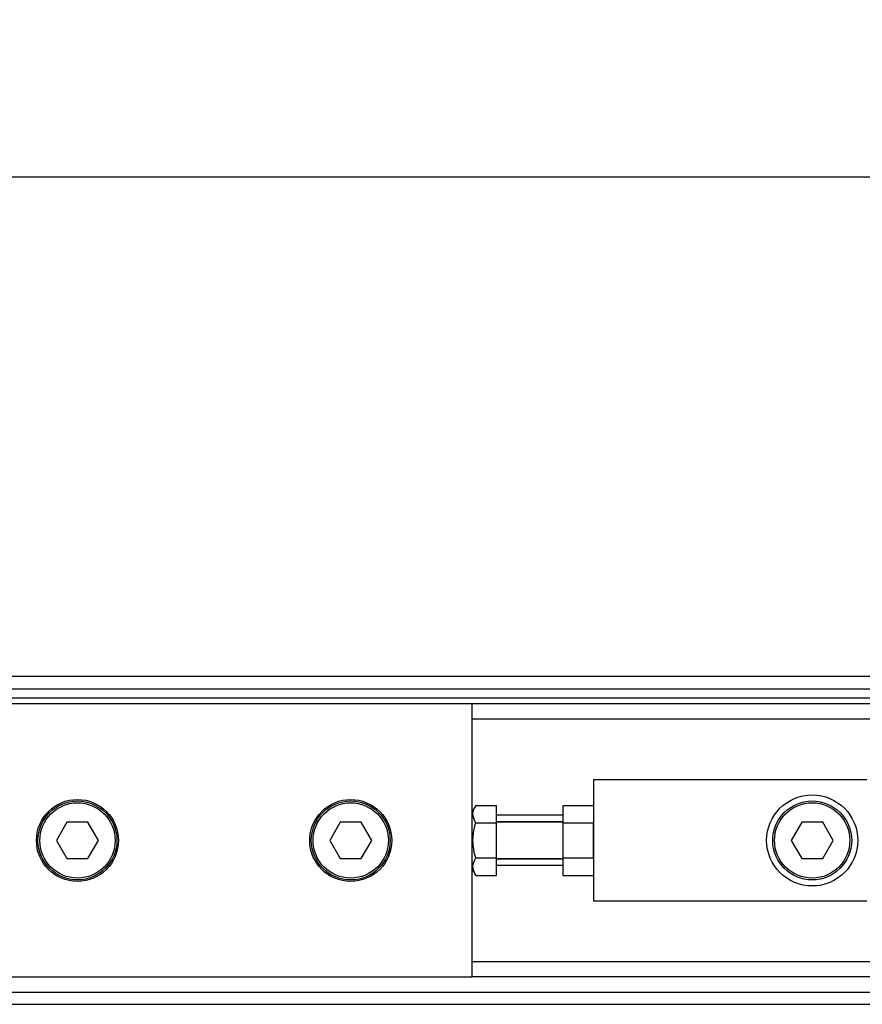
# Model space of a CAD drawing. Header units: millimetres. Extents: x 0 to 420, y 0 to 297.
# Tile 9 of 13: x 77 to 98, y 227 to 251. Entities that reach past the tile are written whole.
import ezdxf

# ---------------------------------------------------------------- set-up
doc = ezdxf.new("R2010")
doc.units = ezdxf.units.MM
doc.layers.add('QUOTE', color=174, linetype='Continuous')
doc.styles.add('SLDTEXTSTYLE3', font='TXT', dxfattribs={"width": 0.75})
doc.dimstyles.new('SLDDIMSTYLE0', dxfattribs={"dimtxt": 3, "dimasz": 3, "dimexe": 0, "dimexo": 0.0625, "dimgap": 0.75, "dimtad": 1, "dimlfac": 6.621921, "dimrnd": 1e-09, "dimzin": 12, "dimdsep": 46, "dimtxsty": 'SLDTEXTSTYLE3', "dimsah": 1, "dimcen": 0.09, "dimadec": 0, "dimazin": 3, "dimtfac": 1, "dimtdec": 3, "dimtofl": 0, "dimtmove": 0, "dimatfit": 3, "dimfxl": 0, "dimfrac": 2, "dimtolj": 1, "dimtzin": 12, "dimarcsym": 0})

# ---------------------------------------------------------------- blocks, each defined once
blk = doc.blocks.new('_D')
at = {"layer": 'QUOTE'}
for p, q in [((60.114, 232.667), (60.114, 249.166)), ((211.127, 232.667), (211.127, 249.166)), ((211.127, 247.166), (60.114, 247.166))]:
    blk.add_line(p, q, dxfattribs=at)
for points in [[(60.114, 247.166), (63.114, 246.666), (63.114, 247.666)], [(211.127, 247.166), (208.127, 247.666), (208.127, 246.666)]]:
    blk.add_solid(points, dxfattribs=at)
at = {"layer": 'QUOTE', "insert": (131.187, 251.034), "char_height": 3, "attachment_point": 1, "style": 'SLDTEXTSTYLE3'}
blk.add_mtext('1000', dxfattribs=at)

msp = doc.modelspace()

# ---------------------------------------------------------------- linework, layer by layer
at = {"color": 7, "linetype": 'Continuous', "lineweight": 25}
for p, q in [((205.4823, 234.7443), (60.1138, 234.7443)), ((64.2666, 234.4423), (205.3888, 234.4423)), ((64.4932, 234.2158), (205.3888, 234.2158)), ((88.0513, 234.0648), (64.7423, 234.0648)), ((183.1898, 234.0648), (88.0513, 234.0648)), ((88.0513, 231.1559), (88.0513, 234.0648)), ((183.1898, 233.6872), (88.0513, 233.6872)), ((97.8672, 232.1771), (91.0716, 232.1771)), ((91.0716, 232.1771), (91.0716, 229.1568)), ((88.139, 231.5388), (88.0513, 231.387)), ((88.139, 231.5388), (88.6553, 231.5388)), ((88.6553, 231.1029), (88.6553, 231.5388)), ((90.3165, 231.5388), (91.0716, 231.5388)), ((90.3165, 231.1029), (90.3165, 231.5388)), ((90.3165, 231.2937), (88.6553, 231.2937)), ((77.9738, 231.12), (77.7123, 230.6669)), ((78.497, 231.12), (77.9738, 231.12)), ((78.7585, 230.6669), (78.497, 231.12)), ((84.7694, 231.12), (84.5079, 230.6669)), ((85.2926, 231.12), (84.7694, 231.12)), ((85.5541, 230.6669), (85.2926, 231.12)), ((88.0513, 230.6669), (88.0513, 231.1559)), ((88.139, 231.1029), (88.6553, 231.1029)), ((90.3165, 231.13), (88.6553, 231.13)), ((90.3165, 231.12), (88.6553, 231.12)), ((88.6553, 230.231), (88.6553, 231.1029)), ((90.3165, 230.231), (90.3165, 231.1029)), ((90.3165, 231.1029), (91.0716, 231.1029)), ((91.0716, 230.231), (91.0716, 231.1029)), ((96.2465, 231.12), (95.9849, 230.6669)), ((96.7696, 231.12), (96.2465, 231.12)), ((97.0312, 230.6669), (96.7696, 231.12)), ((77.7123, 230.6669), (77.9738, 230.2139)), ((78.497, 230.2139), (78.7585, 230.6669)), ((84.5079, 230.6669), (84.7694, 230.2139)), ((85.2926, 230.2139), (85.5541, 230.6669)), ((88.0513, 230.178), (88.0513, 230.6669)), ((95.9849, 230.6669), (96.2465, 230.2139)), ((96.7696, 230.2139), (97.0312, 230.6669)), ((77.9738, 230.2139), (78.497, 230.2139)), ((84.7694, 230.2139), (85.2926, 230.2139)), ((88.0513, 227.2691), (88.0513, 230.178)), ((88.139, 230.231), (88.6553, 230.231)), ((88.6553, 229.7951), (88.6553, 230.231)), ((88.6553, 230.2139), (90.3165, 230.2139)), ((90.3165, 230.2039), (88.6553, 230.2039)), ((90.3165, 230.0402), (88.6553, 230.0402)), ((90.3165, 229.7951), (90.3165, 230.231)), ((90.3165, 230.231), (91.0716, 230.231)), ((96.2465, 230.2139), (96.7696, 230.2139)), ((88.0513, 229.9469), (88.139, 229.7951)), ((88.139, 229.7951), (88.6553, 229.7951)), ((90.3165, 229.7951), (91.0716, 229.7951)), ((97.8672, 229.1568), (91.0716, 229.1568)), ((183.1898, 227.6467), (88.0513, 227.6467)), ((64.7423, 227.2691), (88.0513, 227.2691)), ((183.1898, 227.2691), (88.0513, 227.2691)), ((64.2666, 226.8916), (204.8858, 226.8916)), ((60.1138, 226.5896), (205.4823, 226.5896))]:
    msp.add_line(p, q, dxfattribs=at)
for centre, radius in [((96.508, 230.6669), 1.1326), ((78.2354, 230.6669), 1.0193), ((78.2354, 230.6669), 0.9816), ((78.2354, 230.6669), 0.9363), ((85.031, 230.6669), 1.0193), ((85.031, 230.6669), 0.9816), ((85.031, 230.6669), 0.9363), ((96.508, 230.6669), 0.9816), ((96.508, 230.6669), 0.9363)]:
    msp.add_circle(centre, radius, dxfattribs=at)
for points, knots in [([(88.139, 231.1029), (88.1038, 231.1808), (88.0379, 231.3264), (88.1069, 231.4714), (88.139, 231.5388)], [0, 0, 0, 0, 0.5347163, 1, 1, 1, 1]), ([(88.139, 230.231), (88.1294, 230.266), (88.0807, 230.4446), (88.0515, 230.745), (88.113, 230.9966), (88.139, 231.1029)], [0, 0, 0, 0, 0.1234652, 0.6294359, 1, 1, 1, 1]), ([(88.139, 229.7951), (88.1038, 229.873), (88.0379, 230.0186), (88.1069, 230.1636), (88.139, 230.231)], [0, 0, 0, 0, 0.5347163, 1, 1, 1, 1])]:
    msp.add_open_spline(points, degree=3, knots=knots, dxfattribs=at)

# ---------------------------------------------------------------- dimensions: what is measured, and where the dimension line sits
at = {"layer": 'QUOTE'}
dim = msp.add_linear_dim(base=(60.1138, 247.1664), p1=(211.1274, 230.6669), p2=(60.1138, 230.6669), dimstyle='SLDDIMSTYLE0', dxfattribs=at)
dim.commit()
dim.dimension.update_dxf_attribs({"geometry": '_D', "text_midpoint": (135.6206, 247.1664), "dimtype": 160})

doc.saveas('drawing.dxf')
